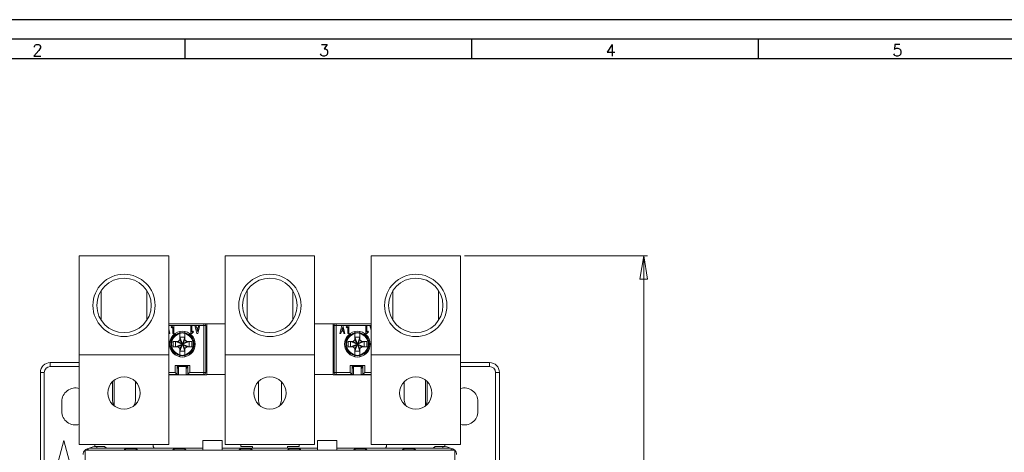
# Model space of a CAD drawing. Header units: millimetres. Extents: x 0 to 841, y 0 to 594.
# Tile 6 of 11: x 130 to 383, y 483 to 594. Entities that reach past the tile are written whole.
import ezdxf

# ---------------------------------------------------------------- set-up
doc = ezdxf.new("R2010")
doc.units = ezdxf.units.MM
doc.layers.add('FORMATO', color=7, linetype='Continuous')
doc.styles.add('SLDTEXTSTYLE0', font='ROMANS')
doc.styles.add('SLDTEXTSTYLE3', font='TXT', dxfattribs={"width": 0.75})
doc.dimstyles.new('SLDDIMSTYLE0', dxfattribs={"dimtxt": 5.820833, "dimasz": 6, "dimexe": 0, "dimexo": 0.0625, "dimgap": 1.455208, "dimtad": 1, "dimdec": 1, "dimrnd": 1e-09, "dimzin": 12, "dimdsep": 46, "dimtxsty": 'SLDTEXTSTYLE3', "dimblk1": 'CLOSED', "dimblk2": 'CLOSED', "dimsah": 1, "dimcen": 0.09, "dimadec": 0, "dimazin": 3, "dimtfac": 1, "dimtdec": 1, "dimtofl": 0, "dimtmove": 0, "dimatfit": 3, "dimldrblk": 'CLOSED', "dimfxl": 0, "dimfrac": 2, "dimtolj": 1, "dimtzin": 12, "dimarcsym": 0})

# ---------------------------------------------------------------- blocks, each defined once
blk = doc.blocks.new('_CLOSED')
at = {"color": 0, "linetype": 'ByBlock', "lineweight": -2}
for p, q in [((-1, 0.166667), (0, 0)), ((-1, 0.166667), (-1, -0.166667)), ((0, 0), (-1, -0.166667)), ((0, 0), (-1, 0))]:
    blk.add_line(p, q, dxfattribs=at)
blk = doc.blocks.new('_D_1')
at = {"color": 7, "linetype": 'Continuous', "lineweight": 0}
for p, q in [((244.23, 533.34), (291.33, 533.34)), ((290.33, 533.34), (290.33, 328.54)), ((272.14, 437.25), (272.14, 438.43)), ((272.14, 438.43), (281.39, 438.43)), ((281.39, 438.43), (281.39, 437.25)), ((272.14, 414.95), (272.14, 413.77)), ((272.14, 413.77), (281.39, 413.77)), ((281.39, 413.77), (281.39, 414.95)), ((244.23, 328.54), (291.33, 328.54))]:
    blk.add_line(p, q, dxfattribs=at)
at = {"color": 7, "linetype": 'Continuous', "lineweight": 0, "xscale": 6, "yscale": 6}
for p, rotation in [((290.33, 533.34, -36.83), 90.00000000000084), ((290.33, 328.54, -36.83), 270.0000000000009)]:
    blk.add_blockref('_CLOSED', p, dxfattribs=dict(at, rotation=rotation))
at = {"color": 7, "linetype": 'Continuous', "lineweight": 0, "char_height": 5.821, "attachment_point": 1, "rotation": 90, "style": 'SLDTEXTSTYLE3'}
for s, insert in [('8.063', (273.89, 416.42, -36.83)), ('204.8', (282.83, 414.06, -36.83))]:
    blk.add_mtext(s, dxfattribs=dict(at, insert=insert))

msp = doc.modelspace()

# ---------------------------------------------------------------- linework, layer by layer
at = {"color": 7, "linetype": 'Continuous', "lineweight": 15}
for p, q in [((145.23, 533.34), (168.23, 533.34)), ((145.23, 507.94), (145.23, 533.34)), ((168.23, 507.94), (168.23, 533.34)), ((182.73, 507.94), (182.73, 533.34)), ((182.73, 533.34), (205.73, 533.34)), ((205.73, 507.94), (205.73, 533.34)), ((220.23, 507.94), (220.23, 533.34)), ((220.23, 533.34), (243.23, 533.34)), ((243.23, 507.94), (243.23, 533.34)), ((150.87, 524.47), (150.87, 516.81)), ((162.59, 516.81), (162.59, 524.47)), ((188.37, 524.47), (188.37, 516.81)), ((200.09, 516.81), (200.09, 524.47)), ((225.87, 524.47), (225.87, 516.81)), ((237.59, 516.81), (237.59, 524.47)), ((177.23, 515.94), (168.23, 515.94)), ((168.23, 514.59), (168.53, 513.44)), ((169.29, 515.44), (168.88, 515.03)), ((168.88, 515.03), (169.06, 514.85)), ((169.06, 514.85), (169.29, 515.09)), ((169.29, 515.44), (169.54, 515.44)), ((169.29, 515.09), (169.29, 513.44)), ((169.54, 515.44), (169.54, 513.44)), ((173.92, 515.44), (169.54, 515.44)), ((173.92, 513.44), (173.92, 515.44)), ((173.92, 515.44), (174.17, 515.44)), ((174.17, 515.44), (174.17, 513.79)), ((174.93, 515.44), (174.17, 515.44)), ((174.17, 513.79), (174.4, 514.03)), ((174.4, 514.03), (174.58, 513.85)), ((175.45, 513.44), (174.93, 515.44)), ((174.93, 515.44), (175.19, 515.44)), ((175.34, 514.84), (175.19, 515.44)), ((175.19, 515.44), (175.97, 515.44)), ((175.82, 514.84), (175.34, 514.84)), ((175.41, 514.59), (175.75, 514.59)), ((175.58, 513.94), (175.41, 514.59)), ((175.75, 514.59), (175.58, 513.94)), ((176.23, 515.44), (175.71, 513.44)), ((175.97, 515.44), (175.82, 514.84)), ((175.97, 515.44), (176.23, 515.44)), ((177.23, 515.44), (176.23, 515.44)), ((177.23, 515.94), (177.98, 515.94)), ((177.23, 515.44), (177.23, 515.94)), ((177.23, 503.44), (177.23, 515.44)), ((177.73, 515.44), (177.23, 515.44)), ((177.73, 503.44), (177.73, 515.44)), ((177.98, 515.94), (182.73, 515.94)), ((177.98, 502.94), (177.98, 515.94)), ((205.73, 515.94), (210.48, 515.94)), ((210.48, 515.94), (210.48, 502.94)), ((210.48, 515.94), (211.23, 515.94)), ((211.23, 515.44), (210.73, 515.44)), ((210.73, 515.44), (210.73, 503.44)), ((211.23, 515.94), (211.23, 515.44)), ((220.23, 515.94), (211.23, 515.94)), ((211.23, 515.44), (211.23, 503.44)), ((211.23, 515.44), (212.75, 515.44)), ((212.23, 513.44), (212.75, 515.44)), ((212.64, 514.04), (212.49, 513.44)), ((213.12, 514.04), (212.64, 514.04)), ((212.71, 514.29), (212.88, 514.94)), ((213.05, 514.29), (212.71, 514.29)), ((212.75, 515.44), (213.01, 515.44)), ((212.88, 514.94), (213.05, 514.29)), ((213.01, 515.44), (213.53, 513.44)), ((213.01, 515.44), (214.29, 515.44)), ((213.27, 513.44), (213.12, 514.04)), ((214.29, 515.44), (213.88, 515.03)), ((213.88, 515.03), (214.06, 514.85)), ((214.06, 514.85), (214.29, 515.09)), ((214.29, 515.44), (214.54, 515.44)), ((214.29, 515.09), (214.29, 513.44)), ((214.54, 515.44), (214.54, 513.44)), ((218.92, 515.44), (214.54, 515.44)), ((218.92, 513.44), (218.92, 515.44)), ((218.92, 515.44), (219.17, 515.44)), ((219.17, 515.44), (219.17, 513.79)), ((219.93, 515.44), (219.17, 515.44)), ((219.17, 513.79), (219.4, 514.03)), ((219.4, 514.03), (219.58, 513.85)), ((220.23, 514.29), (219.93, 515.44)), ((219.93, 515.44), (220.19, 515.44)), ((220.23, 515.28), (220.19, 515.44)), ((168.27, 513.44), (168.23, 513.6)), ((168.53, 513.44), (168.27, 513.44)), ((169.13, 512.19), (168.79, 512.19)), ((169.29, 513.44), (169.54, 513.44)), ((169.32, 511.34), (169.32, 510.04)), ((170.62, 511.34), (169.32, 511.34)), ((169.58, 513.19), (169.8, 513.19)), ((169.97, 511.34), (169.97, 510.04)), ((169.97, 511.34), (171.71, 510.7)), ((171.08, 511.8), (170.62, 511.34)), ((171.71, 510.71), (170.62, 511.34)), ((171.08, 513.39), (171.08, 513.49)), ((171.08, 511.8), (171.08, 513.39)), ((171.72, 510.72), (171.08, 512.45)), ((172.38, 512.45), (171.08, 512.45)), ((171.71, 510.71), (171.08, 511.8)), ((172.38, 512.45), (171.74, 510.72)), ((172.38, 511.8), (171.75, 510.71)), ((172.84, 511.34), (171.75, 510.71)), ((173.49, 511.34), (171.76, 510.7)), ((172.38, 513.49), (172.38, 513.39)), ((172.38, 511.8), (172.38, 513.39)), ((172.84, 511.34), (172.38, 511.8)), ((174.14, 511.34), (172.84, 511.34)), ((173.49, 511.34), (173.49, 510.04)), ((173.66, 513.19), (173.88, 513.19)), ((174.17, 513.44), (173.92, 513.44)), ((174.14, 510.04), (174.14, 511.34)), ((174.58, 513.85), (174.17, 513.44)), ((174.67, 512.19), (174.33, 512.19)), ((175.71, 513.44), (175.45, 513.44)), ((212.49, 513.44), (212.23, 513.44)), ((213.53, 513.44), (213.27, 513.44)), ((214.13, 512.19), (213.79, 512.19)), ((214.29, 513.44), (214.54, 513.44)), ((214.32, 511.34), (214.32, 510.04)), ((215.62, 511.34), (214.32, 511.34)), ((214.58, 513.19), (214.8, 513.19)), ((214.97, 511.34), (214.97, 510.04)), ((214.97, 511.34), (216.71, 510.7)), ((216.08, 511.8), (215.62, 511.34)), ((216.71, 510.71), (215.62, 511.34)), ((216.08, 513.39), (216.08, 513.49)), ((216.08, 511.8), (216.08, 513.39)), ((216.72, 510.72), (216.08, 512.45)), ((217.38, 512.45), (216.08, 512.45)), ((216.71, 510.71), (216.08, 511.8)), ((217.38, 512.45), (216.74, 510.72)), ((217.38, 511.8), (216.75, 510.71)), ((217.84, 511.34), (216.75, 510.71)), ((218.49, 511.34), (216.76, 510.7)), ((217.38, 513.49), (217.38, 513.39)), ((217.38, 511.8), (217.38, 513.39)), ((217.84, 511.34), (217.38, 511.8)), ((219.14, 511.34), (217.84, 511.34)), ((218.49, 511.34), (218.49, 510.04)), ((218.66, 513.19), (218.88, 513.19)), ((219.17, 513.44), (218.92, 513.44)), ((219.14, 510.04), (219.14, 511.34)), ((219.58, 513.85), (219.17, 513.44)), ((219.67, 512.19), (219.33, 512.19)), ((168.79, 509.19), (169.13, 509.19)), ((169.32, 510.04), (170.62, 510.04)), ((171.71, 510.68), (169.97, 510.04)), ((171.71, 510.67), (170.62, 510.04)), ((170.62, 510.04), (171.08, 509.58)), ((171.08, 508.93), (171.72, 510.67)), ((171.08, 509.58), (171.71, 510.67)), ((171.08, 509.58), (171.08, 507.99)), ((172.38, 508.93), (171.08, 508.93)), ((171.72, 510.72), (171.71, 510.71)), ((171.71, 510.71), (171.71, 510.7)), ((171.71, 510.7), (171.71, 510.68)), ((171.71, 510.68), (171.71, 510.67)), ((171.71, 510.67), (171.72, 510.67)), ((171.74, 510.72), (171.72, 510.72)), ((171.72, 510.67), (171.74, 510.67)), ((171.75, 510.71), (171.74, 510.72)), ((172.38, 508.93), (171.74, 510.67)), ((171.74, 510.67), (171.75, 510.67)), ((171.76, 510.7), (171.75, 510.71)), ((171.75, 510.67), (171.76, 510.68)), ((172.84, 510.04), (171.75, 510.67)), ((172.38, 509.58), (171.75, 510.67)), ((171.76, 510.68), (171.76, 510.7)), ((173.49, 510.04), (171.76, 510.68)), ((172.38, 509.58), (172.84, 510.04)), ((172.38, 507.99), (172.38, 509.58)), ((172.84, 510.04), (174.14, 510.04)), ((174.33, 509.19), (174.67, 509.19)), ((213.79, 509.19), (214.13, 509.19)), ((214.32, 510.04), (215.62, 510.04)), ((216.71, 510.68), (214.97, 510.04)), ((216.71, 510.67), (215.62, 510.04)), ((215.62, 510.04), (216.08, 509.58)), ((216.08, 508.93), (216.72, 510.67)), ((216.08, 509.58), (216.71, 510.67)), ((216.08, 509.58), (216.08, 507.99)), ((217.38, 508.93), (216.08, 508.93)), ((216.72, 510.72), (216.71, 510.71)), ((216.71, 510.71), (216.71, 510.7)), ((216.71, 510.7), (216.71, 510.68)), ((216.71, 510.68), (216.71, 510.67)), ((216.71, 510.67), (216.72, 510.67)), ((216.74, 510.72), (216.72, 510.72)), ((216.72, 510.67), (216.74, 510.67)), ((216.75, 510.71), (216.74, 510.72)), ((217.38, 508.93), (216.74, 510.67)), ((216.74, 510.67), (216.75, 510.67)), ((216.76, 510.7), (216.75, 510.71)), ((216.75, 510.67), (216.76, 510.68)), ((217.84, 510.04), (216.75, 510.67)), ((217.38, 509.58), (216.75, 510.67)), ((216.76, 510.68), (216.76, 510.7)), ((218.49, 510.04), (216.76, 510.68)), ((217.38, 509.58), (217.84, 510.04)), ((217.38, 507.99), (217.38, 509.58)), ((217.84, 510.04), (219.14, 510.04)), ((219.33, 509.19), (219.67, 509.19)), ((145.23, 507.94), (168.23, 507.94)), ((145.23, 484.94), (145.23, 507.94)), ((168.23, 484.94), (168.23, 507.94)), ((169.8, 508.19), (169.58, 508.19)), ((171.08, 507.89), (171.08, 507.99)), ((172.38, 507.99), (172.38, 507.89)), ((173.88, 508.19), (173.66, 508.19)), ((182.73, 507.94), (205.73, 507.94)), ((182.73, 484.94), (182.73, 507.94)), ((205.73, 484.94), (205.73, 507.94)), ((214.8, 508.19), (214.58, 508.19)), ((216.08, 507.89), (216.08, 507.99)), ((217.38, 507.99), (217.38, 507.89)), ((218.88, 508.19), (218.66, 508.19)), ((220.23, 507.94), (243.23, 507.94)), ((220.23, 484.94), (220.23, 507.94)), ((243.23, 484.94), (243.23, 507.94)), ((137.73, 504.94), (137.73, 505.94)), ((137.73, 505.94), (145.23, 505.94)), ((169.85, 503.44), (169.85, 505.19)), ((173.61, 505.19), (169.85, 505.19)), ((170.35, 502.94), (170.35, 505.19)), ((170.4, 505.19), (170.4, 504.89)), ((170.4, 504.94), (170.73, 504.94)), ((170.4, 504.89), (170.73, 504.4)), ((170.73, 504.94), (170.73, 502.84)), ((172.73, 504.94), (170.73, 504.94)), ((172.73, 502.84), (172.73, 504.94)), ((172.73, 504.94), (173.06, 504.94)), ((172.73, 504.4), (173.06, 504.89)), ((173.06, 504.89), (173.06, 505.19)), ((173.11, 505.19), (173.11, 502.94)), ((173.61, 505.19), (173.61, 503.44)), ((177.73, 504.94), (177.98, 504.94)), ((210.73, 504.94), (210.48, 504.94)), ((214.85, 503.44), (214.85, 505.19)), ((218.61, 505.19), (214.85, 505.19)), ((215.35, 502.94), (215.35, 505.19)), ((215.4, 505.19), (215.4, 504.89)), ((215.4, 504.94), (215.73, 504.94)), ((215.4, 504.89), (215.73, 504.4)), ((215.73, 502.84), (215.73, 504.94)), ((215.73, 504.94), (217.73, 504.94)), ((217.73, 504.94), (217.73, 502.84)), ((217.73, 504.94), (218.06, 504.94)), ((217.73, 504.4), (218.06, 504.89)), ((218.06, 504.89), (218.06, 505.19)), ((218.11, 505.19), (218.11, 502.94)), ((218.61, 505.19), (218.61, 503.44)), ((243.23, 505.94), (250.73, 505.94)), ((250.73, 505.94), (250.73, 504.94)), ((135.23, 467.34), (135.23, 503.44)), ((136.23, 503.44), (135.23, 503.44)), ((154.23, 494.83), (154.23, 501.45)), ((168.23, 502.94), (170.35, 502.94)), ((177.98, 502.84), (168.23, 502.84)), ((170.35, 502.94), (170.35, 502.94)), ((170.73, 502.94), (170.35, 502.94)), ((173.11, 502.94), (172.73, 502.94)), ((173.11, 502.94), (173.11, 502.94)), ((173.11, 502.94), (177.23, 502.94)), ((173.61, 503.44), (177.23, 503.44)), ((177.23, 502.94), (177.23, 503.44)), ((177.23, 503.44), (177.73, 503.44)), ((182.73, 502.94), (177.98, 502.94)), ((177.98, 502.94), (177.98, 502.84)), ((210.48, 502.94), (205.73, 502.94)), ((210.48, 502.94), (210.48, 502.84)), ((220.23, 502.84), (210.48, 502.84)), ((210.73, 503.44), (211.23, 503.44)), ((211.23, 503.44), (214.85, 503.44)), ((211.23, 503.44), (211.23, 502.94)), ((211.23, 502.94), (215.35, 502.94)), ((215.35, 502.94), (215.35, 502.94)), ((215.73, 502.94), (215.35, 502.94)), ((218.11, 502.94), (217.73, 502.94)), ((218.11, 502.94), (218.11, 502.94)), ((218.11, 502.94), (220.23, 502.94)), ((234.23, 494.83), (234.23, 501.45)), ((252.23, 503.44), (253.23, 503.44)), ((253.23, 503.44), (253.23, 467.34)), ((153.78, 496.34), (153.78, 501.06)), ((159.68, 501.06), (159.68, 496.34)), ((191.28, 496.34), (191.28, 501.06)), ((197.18, 501.06), (197.18, 496.34)), ((228.78, 501.06), (228.78, 496.34)), ((234.68, 496.34), (234.68, 501.06)), ((140.73, 495.94), (140.73, 493.44)), ((247.73, 493.44), (247.73, 495.94)), ((137.75, 472.94), (141.23, 485.94)), ((141.23, 485.94), (144.71, 472.94)), ((145.23, 484.94), (168.23, 484.94)), ((176.98, 483.94), (147.83, 483.94)), ((149.23, 484.44), (149.23, 484.94)), ((151.73, 484.44), (149.23, 484.44)), ((152.23, 483.94), (151.73, 484.44)), ((159.93, 483.8), (157.03, 483.8)), ((164.23, 484.94), (164.23, 484.44)), ((164.23, 484.44), (164.52, 483.94)), ((172.43, 483.8), (169.53, 483.8)), ((181.98, 485.94), (176.98, 485.94)), ((176.98, 485.94), (176.98, 483.47)), ((181.98, 483.47), (181.98, 485.94)), ((181.98, 483.94), (206.48, 483.94)), ((182.73, 484.94), (205.73, 484.94)), ((186.53, 483.8), (189.43, 483.8)), ((186.73, 484.44), (186.73, 484.94)), ((189.73, 484.44), (186.73, 484.44)), ((189.73, 483.94), (189.73, 484.44)), ((198.73, 484.44), (198.73, 483.94)), ((201.73, 484.44), (198.73, 484.44)), ((199.03, 483.8), (201.93, 483.8)), ((201.73, 484.94), (201.73, 484.44)), ((211.48, 485.94), (206.48, 485.94)), ((206.48, 485.94), (206.48, 483.47)), ((211.48, 485.94), (211.48, 483.47)), ((211.48, 483.94), (240.63, 483.94)), ((216.03, 483.8), (218.93, 483.8)), ((220.23, 484.94), (243.23, 484.94)), ((224.23, 484.44), (223.94, 483.94)), ((224.23, 484.94), (224.23, 484.44)), ((228.53, 483.8), (231.43, 483.8)), ((236.23, 483.94), (236.73, 484.44)), ((236.73, 484.44), (239.23, 484.44)), ((239.23, 484.44), (239.23, 484.94)), ((146.7, 483.47), (146.7, 378.41)), ((241.76, 483.47), (146.7, 483.47)), ((241.76, 378.41), (241.76, 483.47))]:
    msp.add_line(p, q, dxfattribs=at)
at = {"color": 8, "linetype": 'Continuous', "lineweight": 15}
for p, q in [((168.23, 515.44), (169.29, 515.44)), ((171.08, 513.62), (171.08, 513.93)), ((172.38, 513.62), (172.38, 513.93)), ((216.08, 513.93), (216.08, 513.62)), ((217.38, 513.93), (217.38, 513.62)), ((220.19, 515.44), (220.23, 515.44)), ((168.89, 512.37), (169.24, 512.37)), ((169.83, 513.01), (169.39, 513.01)), ((174.07, 513.01), (173.63, 513.01)), ((174.22, 512.37), (174.57, 512.37)), ((213.89, 512.37), (214.24, 512.37)), ((214.83, 513.01), (214.39, 513.01)), ((219.07, 513.01), (218.63, 513.01)), ((219.22, 512.37), (219.57, 512.37)), ((169.24, 509.01), (168.89, 509.01)), ((174.57, 509.01), (174.22, 509.01)), ((214.24, 509.01), (213.89, 509.01)), ((219.57, 509.01), (219.22, 509.01)), ((169.39, 508.37), (169.83, 508.37)), ((171.08, 507.45), (171.08, 507.76)), ((172.38, 507.45), (172.38, 507.76)), ((173.63, 508.37), (174.07, 508.37)), ((214.39, 508.37), (214.83, 508.37)), ((216.08, 507.76), (216.08, 507.45)), ((217.38, 507.76), (217.38, 507.45)), ((218.63, 508.37), (219.07, 508.37)), ((137.73, 504.94), (145.23, 504.94)), ((243.23, 504.94), (250.73, 504.94)), ((136.23, 467.34), (136.23, 503.44)), ((168.23, 503.44), (169.85, 503.44)), ((218.61, 503.44), (220.23, 503.44)), ((252.23, 503.44), (252.23, 467.34)), ((149.73, 484.44), (149.73, 483.94)), ((238.73, 484.44), (238.73, 483.94))]:
    msp.add_line(p, q, dxfattribs=at)
at = {"color": 8, "linetype": 'Continuous', "lineweight": 15, "flags": 128}
for points in [[(169.86, 513.03), (169.86, 513.05), (169.85, 513.08), (169.85, 513.11), (169.84, 513.14), (169.83, 513.16), (169.82, 513.18), (169.81, 513.19), (169.8, 513.19)], [(173.6, 513.03), (173.6, 513.05), (173.61, 513.08), (173.61, 513.11), (173.62, 513.14), (173.63, 513.16), (173.64, 513.18), (173.65, 513.19), (173.66, 513.19)], [(214.86, 513.03), (214.86, 513.05), (214.85, 513.08), (214.85, 513.11), (214.84, 513.14), (214.83, 513.16), (214.82, 513.18), (214.81, 513.19), (214.8, 513.19)], [(218.6, 513.03), (218.6, 513.05), (218.61, 513.08), (218.61, 513.11), (218.62, 513.14), (218.63, 513.16), (218.64, 513.18), (218.65, 513.19), (218.66, 513.19)], [(169.86, 508.35), (169.86, 508.33), (169.85, 508.3), (169.85, 508.27), (169.84, 508.24), (169.83, 508.22), (169.82, 508.2), (169.81, 508.19), (169.8, 508.19)], [(173.6, 508.35), (173.6, 508.33), (173.61, 508.3), (173.61, 508.27), (173.62, 508.24), (173.63, 508.22), (173.64, 508.2), (173.65, 508.19), (173.66, 508.19)], [(214.86, 508.35), (214.86, 508.33), (214.85, 508.3), (214.85, 508.27), (214.84, 508.24), (214.83, 508.22), (214.82, 508.2), (214.81, 508.19), (214.8, 508.19)], [(218.6, 508.35), (218.6, 508.33), (218.61, 508.3), (218.61, 508.27), (218.62, 508.24), (218.63, 508.22), (218.64, 508.2), (218.65, 508.19), (218.66, 508.19)]]:
    msp.add_lwpolyline(points, dxfattribs=at)
at = {"color": 7, "linetype": 'Continuous', "lineweight": 15, "flags": 128}
for points in [[(169.85, 503.44), (169.95, 503.35), (170.04, 503.25), (170.12, 503.17), (170.2, 503.09), (170.26, 503.03), (170.31, 502.99), (170.34, 502.95), (170.35, 502.94)], [(173.61, 503.44), (173.51, 503.35), (173.42, 503.25), (173.34, 503.17), (173.26, 503.09), (173.2, 503.03), (173.15, 502.99), (173.12, 502.95), (173.11, 502.94)], [(214.85, 503.44), (214.95, 503.35), (215.04, 503.25), (215.12, 503.17), (215.2, 503.09), (215.26, 503.03), (215.31, 502.99), (215.34, 502.95), (215.35, 502.94)], [(218.61, 503.44), (218.51, 503.35), (218.42, 503.25), (218.34, 503.17), (218.26, 503.09), (218.2, 503.03), (218.15, 502.99), (218.12, 502.95), (218.11, 502.94)], [(154.17, 494.87), (153.88, 495.58), (153.78, 496.34)], [(159.68, 496.34), (159.58, 495.58), (159.29, 494.87)], [(191.67, 494.87), (191.38, 495.58), (191.28, 496.34)], [(197.18, 496.34), (197.08, 495.58), (196.79, 494.87)], [(228.78, 496.34), (228.88, 495.58), (229.17, 494.87)], [(234.29, 494.87), (234.58, 495.58), (234.68, 496.34)]]:
    msp.add_lwpolyline(points, dxfattribs=at)
at = {"color": 7, "linetype": 'Continuous', "lineweight": 15}
for centre, radius in [((156.73, 520.64), 8), ((156.73, 520.64), 7), ((194.23, 520.64), 8), ((194.23, 520.64), 7), ((231.73, 520.64), 8), ((231.73, 520.64), 7), ((171.73, 510.69), 3.3), ((216.73, 510.69), 3.3), ((171.73, 510.69), 3), ((216.73, 510.69), 3), ((156.73, 498.14), 4.15), ((194.23, 498.14), 4.15), ((231.73, 498.14), 4.15)]:
    msp.add_circle(centre, radius, dxfattribs=at)
for centre, radius, start, end in [((177.23, 515.44), 0.5, 0, 90), ((211.23, 515.44), 0.5, 90, 180), ((171.73, 510.69), 2.78, 103.5153, 256.4847), ((171.73, 510.69), 2.88, 76.9448, 103.0552), ((171.73, 510.69), 2.78, 283.5153, 76.4847), ((216.73, 510.69), 2.78, 103.5153, 256.4847), ((216.73, 510.69), 2.88, 76.9448, 103.0552), ((216.73, 510.69), 2.78, 283.5153, 76.4847), ((171.73, 510.69), 2.88, 256.9448, 283.0552), ((216.73, 510.69), 2.88, 256.9448, 283.0552), ((137.73, 503.44), 2.5, 90, 180), ((137.73, 503.44), 1.5, 90, 180), ((250.73, 503.44), 2.5, 360, 90), ((250.73, 503.44), 1.5, 360, 90), ((177.23, 503.44), 0.5, 270, 360), ((211.23, 503.44), 0.5, 180, 270), ((144.23, 495.94), 3.5, 73.3985, 180), ((244.23, 495.94), 3.5, 360, 106.6015), ((144.23, 493.44), 3.5, 180, 286.6015), ((244.23, 493.44), 3.5, 253.3985, 0), ((147.83, 482.34), 1.6, 112.5033, 135), ((147.83, 482.34), 1.6, 90, 112.5036), ((240.63, 482.34), 1.6, 67.4964, 90), ((240.63, 482.34), 1.6, 45, 67.4967), ((147.83, 482.34), 1.6, 135, 180), ((240.63, 482.34), 1.6, 0, 45)]:
    msp.add_arc(centre, radius, start, end, dxfattribs=at)
at = {"color": 8, "linetype": 'Continuous', "lineweight": 15}
for centre, start, end in [((149.73, 480.44), 90, 118.9679), ((238.73, 480.44), 61.0321, 90)]:
    msp.add_arc(centre, 4, start, end, dxfattribs=at)
at = {"color": 7, "linetype": 'Continuous', "lineweight": 15}
for centre, major_axis, ratio, start_param, end_param in [((147.83, 482.34), (-1.48, 1.48), 0.414214, 5.105088, 5.497776), ((156.73, 483.23), (0, -0.707), 0.707107, 1.914799, 2.492711), ((160.23, 483.23), (0, 0.707), 0.707107, 0.648882, 1.226793), ((169.23, 483.23), (0, -0.707), 0.707107, 1.914799, 2.492711), ((172.73, 483.23), (0, 0.707), 0.707107, 0.648882, 1.226793), ((186.23, 483.23), (0, -0.707), 0.707107, 1.914799, 2.492711), ((189.73, 483.23), (0, 0.707), 0.707107, 0.648882, 1.226793), ((198.73, 483.23), (0, -0.707), 0.707107, 1.914799, 2.492711), ((202.23, 483.23), (0, 0.707), 0.707107, 0.648882, 1.226793), ((215.73, 483.23), (0, -0.707), 0.707107, 1.914799, 2.492711), ((219.23, 483.23), (0, 0.707), 0.707107, 0.648882, 1.226793), ((228.23, 483.23), (0, -0.707), 0.707107, 1.914799, 2.492711), ((231.73, 483.23), (0, 0.707), 0.707107, 0.648882, 1.226793), ((240.63, 482.34), (1.48, 1.48), 0.414214, 0.785409, 1.178097)]:
    msp.add_ellipse(centre, major_axis=major_axis, ratio=ratio, start_param=start_param, end_param=end_param, dxfattribs=at)
for points, knots in [([(169.8, 513.19), (169.8, 513.19), (169.82, 513.19), (169.86, 513.18), (169.91, 513.15), (169.94, 513.11), (169.96, 513.06), (169.97, 513.03), (169.97, 513.01)], [0, 0, 0, 0, 0.000357, 0.215056, 0.429741, 0.644435, 0.85913, 1, 1, 1, 1]), ([(173.49, 513.01), (173.5, 513.03), (173.5, 513.07), (173.53, 513.13), (173.57, 513.17), (173.62, 513.19), (173.65, 513.19), (173.66, 513.19), (173.66, 513.19)], [0, 0, 0, 0, 0.214694, 0.4294, 0.644074, 0.858768, 0.999631, 1, 1, 1, 1]), ([(214.8, 513.19), (214.8, 513.19), (214.82, 513.19), (214.86, 513.18), (214.91, 513.15), (214.94, 513.11), (214.96, 513.06), (214.97, 513.03), (214.97, 513.01)], [0, 0, 0, 0, 0.000363, 0.215057, 0.429742, 0.644437, 0.85913, 1, 1, 1, 1]), ([(218.49, 513.01), (218.5, 513.03), (218.5, 513.07), (218.53, 513.13), (218.57, 513.17), (218.62, 513.19), (218.65, 513.19), (218.66, 513.19), (218.66, 513.19)], [0, 0, 0, 0, 0.214695, 0.429398, 0.644078, 0.858771, 0.99964, 1, 1, 1, 1]), ([(169.97, 508.37), (169.97, 508.35), (169.96, 508.31), (169.93, 508.25), (169.89, 508.21), (169.84, 508.19), (169.81, 508.19), (169.8, 508.19), (169.8, 508.19)], [0, 0, 0, 0, 0.214695, 0.429395, 0.644079, 0.858784, 0.999643, 1, 1, 1, 1]), ([(173.66, 508.19), (173.66, 508.19), (173.64, 508.19), (173.6, 508.2), (173.56, 508.23), (173.52, 508.26), (173.51, 508.29), (173.51, 508.3)], [0, 0, 0, 0, 0.0004978, 0.2899244, 0.579356, 0.8687818, 1, 1, 1, 1]), ([(214.97, 508.37), (214.97, 508.35), (214.96, 508.31), (214.93, 508.25), (214.89, 508.21), (214.84, 508.19), (214.81, 508.19), (214.8, 508.19), (214.8, 508.19)], [0, 0, 0, 0, 0.214694, 0.429396, 0.644074, 0.858775, 0.999637, 1, 1, 1, 1]), ([(218.66, 508.19), (218.66, 508.19), (218.64, 508.19), (218.6, 508.2), (218.56, 508.23), (218.52, 508.26), (218.51, 508.29), (218.51, 508.3)], [0, 0, 0, 0, 0.000485, 0.289911, 0.579347, 0.86878, 1, 1, 1, 1]), ([(157.03, 483.8), (156.94, 483.7), (156.84, 483.61), (156.73, 483.47), (156.73, 483.47)], [0, 0, 0, 0, 0.9876083, 1, 1, 1, 1]), ([(160.23, 483.47), (160.23, 483.47), (160.12, 483.61), (160.03, 483.7), (159.93, 483.8)], [0, 0, 0, 0, 0.0123917, 1, 1, 1, 1]), ([(169.53, 483.8), (169.44, 483.7), (169.34, 483.61), (169.23, 483.47), (169.23, 483.47)], [0, 0, 0, 0, 0.9876083, 1, 1, 1, 1]), ([(172.73, 483.47), (172.73, 483.47), (172.62, 483.61), (172.53, 483.7), (172.43, 483.8)], [0, 0, 0, 0, 0.0123917, 1, 1, 1, 1]), ([(186.53, 483.8), (186.44, 483.7), (186.34, 483.61), (186.23, 483.47), (186.23, 483.47)], [0, 0, 0, 0, 0.98761, 1, 1, 1, 1]), ([(189.73, 483.47), (189.73, 483.47), (189.62, 483.61), (189.53, 483.7), (189.43, 483.8)], [0, 0, 0, 0, 0.012392, 1, 1, 1, 1]), ([(199.03, 483.8), (198.94, 483.7), (198.84, 483.61), (198.73, 483.47), (198.73, 483.47)], [0, 0, 0, 0, 0.987609, 1, 1, 1, 1]), ([(202.23, 483.47), (202.23, 483.47), (202.12, 483.61), (202.03, 483.7), (201.93, 483.8)], [0, 0, 0, 0, 0.012391, 1, 1, 1, 1]), ([(215.73, 483.47), (215.73, 483.47), (215.84, 483.61), (215.94, 483.7), (216.03, 483.8)], [0, 0, 0, 0, 0.012391, 1, 1, 1, 1]), ([(219.23, 483.47), (219.23, 483.47), (219.12, 483.61), (219.03, 483.7), (218.93, 483.8)], [0, 0, 0, 0, 0.012391, 1, 1, 1, 1]), ([(228.53, 483.8), (228.44, 483.7), (228.34, 483.61), (228.23, 483.47), (228.23, 483.47)], [0, 0, 0, 0, 0.9876083, 1, 1, 1, 1]), ([(231.73, 483.47), (231.73, 483.47), (231.62, 483.61), (231.53, 483.7), (231.43, 483.8)], [0, 0, 0, 0, 0.0123917, 1, 1, 1, 1])]:
    msp.add_open_spline(points, degree=3, knots=knots, dxfattribs=at)
at = {"layer": 'FORMATO'}
for p, q in [((841, 594), (0, 594)), ((836, 589), (25, 589)), ((172.4, 589), (172.4, 584)), ((246.1, 589), (246.1, 584)), ((319.8, 589), (319.8, 584)), ((25, 584), (836, 584))]:
    msp.add_line(p, q, dxfattribs=at)

# ---------------------------------------------------------------- texts
at = {"layer": 'FORMATO', "char_height": 3, "attachment_point": 2, "style": 'SLDTEXTSTYLE0'}
for s, insert in [('2', (134.46, 587.66)), ('3', (208.16, 587.66)), ('4', (281.86, 587.66)), ('5', (355.56, 587.66))]:
    msp.add_mtext(s, dxfattribs=dict(at, insert=insert))

# ---------------------------------------------------------------- dimensions: what is measured, and where the dimension line sits
at = {"color": 7, "linetype": 'Continuous', "lineweight": 0}
dim = msp.add_linear_dim(base=(290.33, 328.54), p1=(243.23, 533.34), p2=(243.23, 328.54), angle=90, dimstyle='SLDDIMSTYLE0', dxfattribs=at)
dim.commit()
dim.dimension.update_dxf_attribs({"geometry": '_D_1', "text_midpoint": (290.33, 426.1), "dimtype": 160})

doc.saveas('drawing.dxf')
